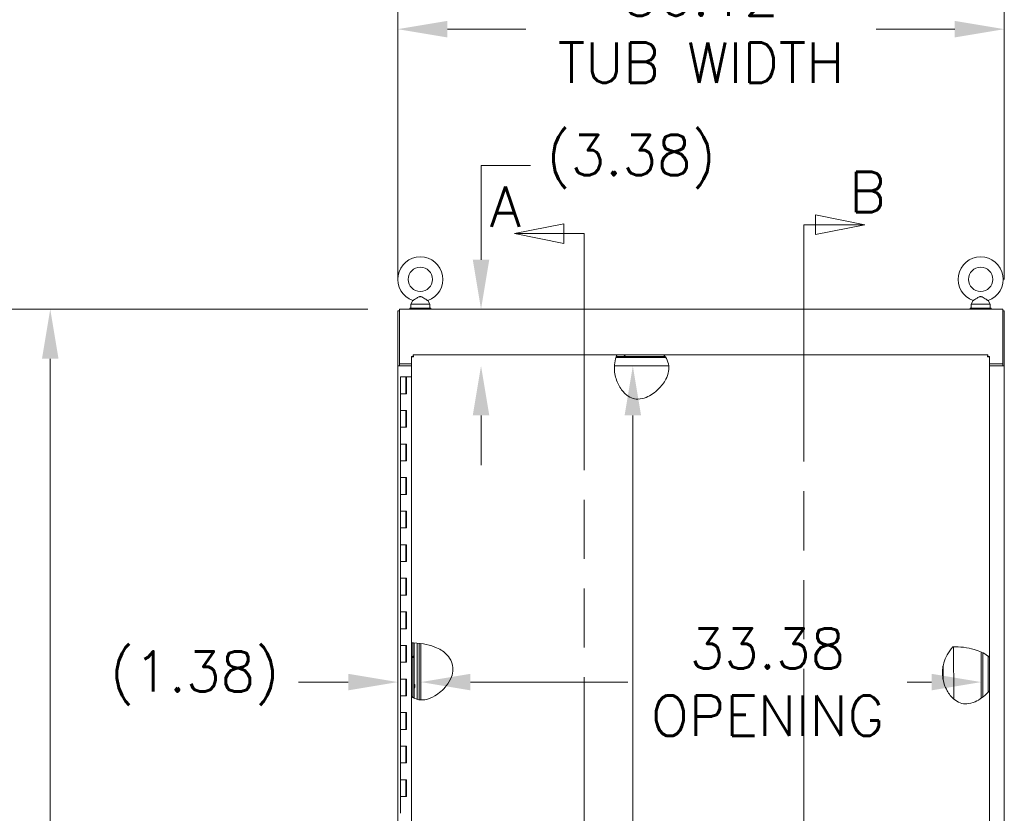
# Model space of a CAD drawing. Header units: inches. Extents: x 4 to 506, y 11 to 319.
# Tile 27 of 47: x 172 to 231, y 207 to 255. Entities that reach past the tile are written whole.
import ezdxf

# ---------------------------------------------------------------- set-up
doc = ezdxf.new("R2010")
doc.units = ezdxf.units.IN
doc.header["$LTSCALE"] = 30
doc.header["$MEASUREMENT"] = 0
doc.linetypes.add('DOUBLE_DASH_CHAIN', pattern=[1.2403, 0.6614, -0.0827, 0.1654, -0.0827, 0.1654, -0.0827])
for name, color, linetype, lineweight in [('Dimension (ANSI)', 7, 'Continuous', 5), ('Hatch (ANSI)', 7, 'Continuous', 5), ('Section Line (ANSI)', 7, 'DOUBLE_DASH_CHAIN', 5), ('Visible (ANSI)', 7, 'Continuous', 5)]:
    doc.layers.add(name, color=color, linetype=linetype, lineweight=lineweight)
doc.styles.add('ROMANS', font='romans.shx')
doc.dimstyles.new('Default (ANSI)', dxfattribs={"dimscale": 30, "dimtxt": 0.08, "dimasz": 0.098425, "dimexe": 0.125, "dimexo": 0.0625, "dimgap": 0.031496, "dimtad": 0, "dimtih": 1, "dimtoh": 1, "dimrnd": 1e-08, "dimzin": 0, "dimdsep": 46, "dimtxsty": 'ROMANS', "dimcen": 0.09, "dimdle": 0.393701, "dimclrd": 256, "dimclre": 256, "dimclrt": 256, "dimadec": 0, "dimazin": 0, "dimtfac": 1.25, "dimtofl": 0, "dimtmove": 0, "dimatfit": 3, "dimfxl": 0, "dimtolj": 1, "dimtzin": 0, "dimlwd": -1, "dimlwe": -1, "dimarcsym": 0})

# ---------------------------------------------------------------- blocks, each defined once
blk = doc.blocks.new('2dTransSection0')
at = {"layer": 'Section Line (ANSI)', "linetype": 'Continuous'}
for p, q in [((6.8118, 8.0783), (6.7138, 8.0588)), ((6.8118, 8.0393), (6.8118, 8.0783)), ((6.8118, 8.0588), (6.7138, 8.0588)), ((6.7138, 8.0588), (6.8118, 8.0393)), ((6.852, 8.0588), (6.8118, 8.0588)), ((6.852, 8.0588), (6.852, 8.0429)), ((6.7162, 4.8621), (6.6182, 4.8426)), ((6.7162, 4.8231), (6.7162, 4.8621)), ((6.852, 4.8585), (6.852, 4.8426)), ((6.7162, 4.8426), (6.6182, 4.8426)), ((6.6182, 4.8426), (6.7162, 4.8231)), ((6.852, 4.8426), (6.7162, 4.8426))]:
    blk.add_line(p, q, dxfattribs=at)
at = {"layer": 'Section Line (ANSI)', "linetype": 'DOUBLE_DASH_CHAIN', "ltscale": 0.023672}
blk.add_line((6.852, 8.0588), (6.852, 4.8426), dxfattribs=at)
at = {"layer": 'Section Line (ANSI)', "linetype": 'Continuous', "flags": 128}
for points in [[(6.8118, 8.0783), (6.7138, 8.0588)], [(6.7162, 4.8621), (6.6182, 4.8426)]]:
    blk.add_lwpolyline(points, dxfattribs=at)
at = {"layer": 'Section Line (ANSI)'}
for points in [[(6.8118, 8.0783), (6.7138, 8.0588), (6.8118, 8.0393), (6.8118, 8.0783)], [(6.7162, 4.8621), (6.6182, 4.8426), (6.7162, 4.8231), (6.7162, 4.8621)]]:
    blk.add_solid(points, dxfattribs=at)
at = {"layer": 'Section Line (ANSI)', "insert": (6.6651, 8.0724), "char_height": 0.08, "attachment_point": 7, "line_spacing_factor": 2.283283, "style": 'ROMANS'}
blk.add_mtext('A', dxfattribs=at)
at = {"layer": 'Section Line (ANSI)', "insert": (6.6048, 4.7188), "char_height": 0.08, "attachment_point": 7, "style": 'ROMANS'}
blk.add_mtext('A', dxfattribs=at)
blk = doc.blocks.new('2dTransSection1')
at = {"layer": 'Section Line (ANSI)', "linetype": 'Continuous'}
for p, q in [((7.4096, 8.0762), (7.3116, 8.0957)), ((7.3116, 8.0957), (7.3116, 8.0567)), ((7.2886, 8.0762), (7.2886, 8.0603)), ((7.2886, 8.0762), (7.3116, 8.0762)), ((7.3116, 8.0762), (7.4096, 8.0762)), ((7.3116, 8.0567), (7.4096, 8.0762)), ((7.2886, 4.8723), (7.2886, 4.8564)), ((7.4973, 4.8564), (7.3993, 4.8759)), ((7.3993, 4.8759), (7.3993, 4.8369)), ((7.2886, 4.8564), (7.3993, 4.8564)), ((7.3993, 4.8564), (7.4973, 4.8564)), ((7.3993, 4.8369), (7.4973, 4.8564))]:
    blk.add_line(p, q, dxfattribs=at)
at = {"layer": 'Section Line (ANSI)', "linetype": 'DOUBLE_DASH_CHAIN', "ltscale": 0.023699}
blk.add_line((7.2886, 8.0762), (7.2886, 4.8564), dxfattribs=at)
at = {"layer": 'Section Line (ANSI)', "linetype": 'Continuous', "flags": 128}
for points in [[(7.3116, 8.0567), (7.4096, 8.0762)], [(7.3993, 4.8369), (7.4973, 4.8564)]]:
    blk.add_lwpolyline(points, dxfattribs=at)
at = {"layer": 'Section Line (ANSI)'}
for points in [[(7.3116, 8.0567), (7.4096, 8.0762), (7.3116, 8.0957), (7.3116, 8.0567)], [(7.3993, 4.8369), (7.4973, 4.8564), (7.3993, 4.8759), (7.3993, 4.8369)]]:
    blk.add_solid(points, dxfattribs=at)
at = {"layer": 'Section Line (ANSI)', "char_height": 0.08, "attachment_point": 7, "style": 'ROMANS'}
for insert in [(7.3787, 8.1016), (7.48, 4.7356)]:
    blk.add_mtext('B', dxfattribs=dict(at, insert=insert))
blk = doc.blocks.new('*D10')
at = {"layer": 'Defpoints', "color": 0}
for p in [(230.59, 253.942), (194.465, 237.161), (230.59, 237.161)]:
    blk.add_point(p, dxfattribs=at)
at = {"layer": 'Dimension (ANSI)'}
for p, q in [((194.465, 239.036), (194.465, 257.692)), ((230.59, 239.036), (230.59, 257.692)), ((197.418, 253.942), (202.097, 253.942)), ((227.637, 253.942), (222.958, 253.942))]:
    blk.add_line(p, q, dxfattribs=at)
for points in [[(197.418, 254.434), (197.418, 253.45), (194.465, 253.942)], [(227.637, 254.434), (227.637, 253.45), (230.59, 253.942)]]:
    blk.add_solid(points, dxfattribs=at)
at = {"layer": 'Dimension (ANSI)', "insert": (212.527, 253.942), "char_height": 2.4, "attachment_point": 5, "style": 'ROMANS'}
blk.add_mtext('\\A1;36.12\\PTUB WIDTH', dxfattribs=at)
blk = doc.blocks.new('*D11')
at = {"layer": 'Defpoints', "color": 0}
for p in [(194.559, 237.255), (173.767, 147.13), (194.559, 147.13)]:
    blk.add_point(p, dxfattribs=at)
at = {"layer": 'Dimension (ANSI)'}
for p, q in [((192.684, 237.255), (170.017, 237.255)), ((173.767, 234.302), (173.767, 198.337)), ((173.767, 150.082), (173.767, 186.047)), ((192.684, 147.13), (170.017, 147.13))]:
    blk.add_line(p, q, dxfattribs=at)
for points in [[(173.275, 234.302), (174.259, 234.302), (173.767, 237.255)], [(173.275, 150.082), (174.259, 150.082), (173.767, 147.13)]]:
    blk.add_solid(points, dxfattribs=at)
at = {"layer": 'Dimension (ANSI)', "insert": (173.767, 192.192), "char_height": 2.4, "attachment_point": 5, "style": 'ROMANS'}
blk.add_mtext('\\A1;90.13\\PTUB\\PHEIGHT', dxfattribs=at)
blk = doc.blocks.new('*D36')
at = {"layer": 'Defpoints', "color": 0}
for p in [(195.84, 214.691), (229.215, 215.044), (229.215, 214.691)]:
    blk.add_point(p, dxfattribs=at)
at = {"layer": 'Dimension (ANSI)'}
for p, q in [((198.793, 215.044), (208.165, 215.044)), ((226.262, 215.044), (224.798, 215.044))]:
    blk.add_line(p, q, dxfattribs=at)
for points in [[(198.793, 215.536), (198.793, 214.552), (195.84, 215.044)], [(226.262, 215.536), (226.262, 214.552), (229.215, 215.044)]]:
    blk.add_solid(points, dxfattribs=at)
at = {"layer": 'Dimension (ANSI)', "insert": (216.481, 215.044), "char_height": 2.4, "attachment_point": 5, "style": 'ROMANS'}
blk.add_mtext('\\A1;33.38\\POPENING', dxfattribs=at)
blk = doc.blocks.new('*D37')
at = {"layer": 'Defpoints', "color": 0}
for p in [(208.465, 233.88), (208.465, 154.505), (208.465, 154.505)]:
    blk.add_point(p, dxfattribs=at)
at = {"layer": 'Dimension (ANSI)'}
for p, q in [((208.465, 230.927), (208.465, 198.337)), ((208.465, 157.457), (208.465, 190.047))]:
    blk.add_line(p, q, dxfattribs=at)
for points in [[(207.973, 230.927), (208.957, 230.927), (208.465, 233.88)], [(207.973, 157.457), (208.957, 157.457), (208.465, 154.505)]]:
    blk.add_solid(points, dxfattribs=at)
at = {"layer": 'Dimension (ANSI)', "insert": (208.465, 194.192), "char_height": 2.4, "attachment_point": 5, "style": 'ROMANS'}
blk.add_mtext('\\A1;79.38\\POPENING', dxfattribs=at)
blk = doc.blocks.new('*D38')
at = {"layer": 'Defpoints', "color": 0}
for p in [(199.424, 237.255), (208.51, 237.255), (208.51, 233.88)]:
    blk.add_point(p, dxfattribs=at)
at = {"layer": 'Dimension (ANSI)'}
for p, q in [((199.424, 240.207), (199.424, 245.811)), ((199.424, 245.811), (202.377, 245.811)), ((199.424, 230.927), (199.424, 227.974))]:
    blk.add_line(p, q, dxfattribs=at)
for points in [[(198.932, 240.207), (199.916, 240.207), (199.424, 237.255)], [(198.932, 230.927), (199.916, 230.927), (199.424, 233.88)]]:
    blk.add_solid(points, dxfattribs=at)
at = {"layer": 'Dimension (ANSI)', "insert": (203.322, 247.64), "char_height": 2.4, "attachment_point": 1, "style": 'ROMANS'}
blk.add_mtext('\\A1;(3.38)', dxfattribs=at)
blk = doc.blocks.new('*D39')
at = {"layer": 'Defpoints', "color": 0}
for p in [(194.465, 215.044), (194.465, 215.044), (195.84, 215.044)]:
    blk.add_point(p, dxfattribs=at)
at = {"layer": 'Dimension (ANSI)'}
for p, q in [((191.512, 215.044), (188.559, 215.044)), ((198.793, 215.044), (201.745, 215.044))]:
    blk.add_line(p, q, dxfattribs=at)
for points in [[(191.512, 215.536), (191.512, 214.552), (194.465, 215.044)], [(198.793, 215.536), (198.793, 214.552), (195.84, 215.044)]]:
    blk.add_solid(points, dxfattribs=at)
at = {"layer": 'Dimension (ANSI)', "insert": (177.329, 216.873), "char_height": 2.4, "attachment_point": 1, "style": 'ROMANS'}
blk.add_mtext('\\A1;(1.38)', dxfattribs=at)

msp = doc.modelspace()

# ---------------------------------------------------------------- hatches: boundary and pattern name
at = {"layer": 'Hatch (ANSI)'}
h = msp.add_hatch(dxfattribs=at)
h.set_pattern_fill('ANSI31', color=256, scale=30, style=0)
edge = h.paths.add_edge_path()
edge.add_line((195.278, 214.1899), (195.278, 217.3804))
edge.add_spline(control_points=[(195.278, 217.3804), (195.278, 217.3804), (195.2808, 217.3803), (195.2921, 217.38), (195.3008, 217.3798), (195.3218, 217.3792), (195.3333, 217.3788), (195.3542, 217.3781), (195.3628, 217.3777), (195.3717, 217.3774)], knot_values=[2.3363543, 2.3363543, 2.3363543, 2.3363543, 2.4529614, 2.4529614, 2.5768887, 2.5768887, 2.6860847, 2.6860847, 2.7559635, 2.7559635, 2.7559635, 2.7559635], degree=3, periodic=0)
edge.add_line((195.3717, 217.3774), (195.3717, 214.1276))
edge.add_spline(control_points=[(195.3717, 214.1276), (195.3645, 214.1319), (195.3575, 214.1362), (195.3352, 214.1503), (195.3208, 214.1598), (195.2993, 214.1746), (195.2913, 214.1803), (195.2811, 214.1876), (195.2784, 214.1896), (195.278, 214.1899), (195.278, 214.1899), (195.278, 214.1899)], knot_values=[1.4460616, 1.4460616, 1.4460616, 1.4460616, 1.511067, 1.511067, 1.6609069, 1.6609069, 1.7840681, 1.7840681, 1.8905321, 1.8905321, 1.8993292, 1.8993292, 1.8993292, 1.8993292], degree=3, periodic=0)
edge = h.paths.add_edge_path()
edge.add_spline(control_points=[(229.6218, 216.5908), (229.6264, 216.5872), (229.6309, 216.5836), (229.6525, 216.5663), (229.6678, 216.5535), (229.6905, 216.534), (229.6993, 216.5262), (229.7105, 216.5162), (229.7137, 216.5132), (229.7153, 216.5118), (229.7155, 216.5116), (229.7155, 216.5116)], knot_values=[1.0491925, 1.0491925, 1.0491925, 1.0491925, 1.0951357, 1.0951357, 1.2702847, 1.2702847, 1.4122347, 1.4122347, 1.5240905, 1.5240905, 1.5558703, 1.5558703, 1.5558703, 1.5558703], degree=3, periodic=0)
edge.add_line((229.7155, 216.5116), (229.7155, 214.5448))
edge.add_spline(control_points=[(229.7155, 214.5448), (229.7155, 214.5448), (229.7154, 214.5447), (229.7152, 214.5445), (229.7137, 214.5426), (229.7075, 214.5353), (229.7025, 214.5293), (229.6878, 214.5119), (229.6763, 214.4987), (229.6517, 214.471), (229.6397, 214.4577), (229.6255, 214.4423), (229.6236, 214.4403), (229.6218, 214.4383)], knot_values=[0.8172303, 0.8172303, 0.8172303, 0.8172303, 0.823941, 0.823941, 0.9148744, 0.9148744, 1.026775, 1.026775, 1.1888066, 1.1888066, 1.3219553, 1.3219553, 1.3416849, 1.3416849, 1.3416849, 1.3416849], degree=3, periodic=0)
edge.add_line((229.6218, 214.4383), (229.6218, 216.5908))
edge = h.paths.add_edge_path()
edge.add_spline(control_points=[(210.5474, 154.0064), (210.5462, 154.0026), (210.545, 153.9989), (210.5391, 153.9802), (210.5344, 153.9663), (210.5264, 153.9435), (210.5231, 153.9343), (210.5179, 153.9204), (210.5161, 153.9158), (210.5151, 153.9131), (210.515, 153.9127), (210.515, 153.9127)], knot_values=[1.2692875, 1.2692875, 1.2692875, 1.2692875, 1.3004822, 1.3004822, 1.4271844, 1.4271844, 1.5417764, 1.5417764, 1.6564771, 1.6564771, 1.6985696, 1.6985696, 1.6985696, 1.6985696], degree=3, periodic=0)
edge.add_line((210.515, 153.9127), (207.4265, 153.9127))
edge.add_spline(control_points=[(207.4265, 153.9127), (207.4265, 153.9127), (207.4264, 153.9128), (207.4262, 153.9138), (207.4253, 153.9178), (207.4221, 153.9316), (207.4199, 153.9413), (207.4147, 153.9653), (207.4118, 153.9795), (207.408, 153.9987), (207.4073, 154.0025), (207.4065, 154.0064)], knot_values=[0.3195643, 0.3195643, 0.3195643, 0.3195643, 0.3366875, 0.3366875, 0.4603156, 0.4603156, 0.584963, 0.584963, 0.7116683, 0.7116683, 0.7428825, 0.7428825, 0.7428825, 0.7428825], degree=3, periodic=0)
edge.add_line((207.4065, 154.0064), (210.5474, 154.0064))
edge = h.paths.add_edge_path()
edge.add_line((207.5152, 234.5377), (210.3081, 234.5377))
edge.add_spline(control_points=[(210.3081, 234.5377), (210.3081, 234.5377), (210.309, 234.5366), (210.3137, 234.5311), (210.3183, 234.5257), (210.3317, 234.5095), (210.3416, 234.4973), (210.3612, 234.4719), (210.3702, 234.4599), (210.38, 234.4464), (210.3808, 234.4452), (210.3817, 234.444)], knot_values=[0.7105492, 0.7105492, 0.7105492, 0.7105492, 0.7915676, 0.7915676, 0.9093593, 0.9093593, 1.0666974, 1.0666974, 1.1855857, 1.1855857, 1.1969774, 1.1969774, 1.1969774, 1.1969774], degree=3, periodic=0)
edge.add_line((210.3817, 234.444), (207.4813, 234.444))
edge.add_spline(control_points=[(207.4813, 234.444), (207.4821, 234.4462), (207.4828, 234.4484), (207.4891, 234.4668), (207.4945, 234.482), (207.5031, 234.5057), (207.5065, 234.5148), (207.5119, 234.529), (207.5137, 234.5339), (207.515, 234.5372), (207.5152, 234.5377), (207.5152, 234.5377)], knot_values=[1.2936311, 1.2936311, 1.2936311, 1.2936311, 1.3117477, 1.3117477, 1.4488502, 1.4488502, 1.5605603, 1.5605603, 1.673914, 1.673914, 1.7238808, 1.7238808, 1.7238808, 1.7238808], degree=3, periodic=0)
h = msp.add_hatch(dxfattribs=at)
h.set_pattern_fill('ANSI31', color=256, scale=30, angle=75, style=0)
edge = h.paths.add_edge_path()
edge.add_line((195.3717, 214.1276), (195.3717, 217.3774))
edge.add_spline(control_points=[(195.3717, 217.3774), (195.3747, 217.3773), (195.3777, 217.3771), (195.3849, 217.3768), (195.389, 217.3767), (195.3956, 217.3764), (195.3981, 217.3763), (195.4014, 217.3761), (195.4021, 217.3761), (195.4029, 217.376)], knot_values=[2.7559635, 2.7559635, 2.7559635, 2.7559635, 2.7798881, 2.7798881, 2.81132, 2.81132, 2.8304396, 2.8304396, 2.8362982, 2.8362982, 2.8362982, 2.8362982], degree=3, periodic=0)
edge.add_spline(control_points=[(195.4029, 217.376), (195.4176, 217.3754), (195.4321, 217.3746), (195.4467, 217.3739)], knot_values=[0.0501497, 0.0501497, 0.0501497, 0.0501497, 0.1623683, 0.1623683, 0.1623683, 0.1623683], degree=3, periodic=0)
edge.add_line((195.4467, 217.3739), (195.4467, 214.0862))
edge.add_spline(control_points=[(195.4467, 214.0862), (195.4319, 214.0936), (195.4174, 214.1014), (195.4029, 214.1095)], knot_values=[26.6159147, 26.6159147, 26.6159147, 26.6159147, 26.8435534, 26.8435534, 26.8435534, 26.8435534], degree=3, periodic=0)
edge.add_spline(control_points=[(195.4029, 214.1095), (195.3952, 214.1138), (195.3876, 214.1182), (195.3772, 214.1243), (195.3744, 214.1259), (195.3717, 214.1276)], knot_values=[1.3539235, 1.3539235, 1.3539235, 1.3539235, 1.4208887, 1.4208887, 1.4460616, 1.4460616, 1.4460616, 1.4460616], degree=3, periodic=0)
h = msp.add_hatch(dxfattribs=at)
h.set_pattern_fill('ANSI31', color=256, scale=30, angle=90, style=0)
edge = h.paths.add_edge_path()
edge.add_line((195.8399, 217.3377), (195.8399, 213.9791))
edge.add_spline(control_points=[(195.8399, 213.9791), (195.8087, 213.981), (195.7774, 213.9843), (195.7462, 213.9891)], knot_values=[24.7258725, 24.7258725, 24.7258725, 24.7258725, 25.158575, 25.158575, 25.158575, 25.158575], degree=3, periodic=0)
edge.add_line((195.7462, 213.9891), (195.7462, 217.3492))
edge.add_spline(control_points=[(195.7462, 217.3492), (195.7779, 217.3457), (195.8091, 217.3419), (195.8399, 217.3377)], knot_values=[0.9614108, 0.9614108, 0.9614108, 0.9614108, 1.2234384, 1.2234384, 1.2234384, 1.2234384], degree=3, periodic=0)
h = msp.add_hatch(dxfattribs=at)
h.set_pattern_fill('ANSI31', color=256, scale=30, angle=15, style=0)
edge = h.paths.add_edge_path()
edge.add_line((229.2149, 214.083), (229.2149, 216.8369))
edge.add_spline(control_points=[(229.2149, 216.8369), (229.247, 216.822), (229.2783, 216.8066), (229.3086, 216.7908)], knot_values=[4.4473195, 4.4473195, 4.4473195, 4.4473195, 4.755245, 4.755245, 4.755245, 4.755245], degree=3, periodic=0)
edge.add_line((229.3086, 216.7908), (229.3086, 214.1523))
edge.add_spline(control_points=[(229.3086, 214.1523), (229.2779, 214.1284), (229.2466, 214.1053), (229.2149, 214.083)], knot_values=[1.0268433, 1.0268433, 1.0268433, 1.0268433, 1.3213215, 1.3213215, 1.3213215, 1.3213215], degree=3, periodic=0)

# ---------------------------------------------------------------- linework, layer by layer
at = {"layer": 'Visible (ANSI)'}
for p, q in [((195.3654, 237.7725), (195.2486, 237.5671)), ((195.2486, 237.5671), (196.3686, 237.5671)), ((195.2486, 237.5671), (195.2486, 237.3171)), ((196.2519, 237.7725), (196.3686, 237.5671)), ((196.3686, 237.5671), (196.3686, 237.3171)), ((228.7374, 237.7725), (228.6206, 237.5671)), ((228.6206, 237.5671), (229.7406, 237.5671)), ((228.6206, 237.5671), (228.6206, 237.3171)), ((229.6239, 237.7725), (229.7406, 237.5671)), ((229.7406, 237.5671), (229.7406, 237.3171)), ((194.4649, 237.1609), (194.4649, 233.8798)), ((194.5586, 237.1609), (194.4649, 237.1609)), ((194.5586, 237.2546), (230.4962, 237.2546)), ((194.5586, 237.2546), (194.5586, 237.1296)), ((194.5586, 234.0045), (194.5586, 237.1296)), ((196.4336, 237.3171), (195.1836, 237.3171)), ((195.1836, 237.3171), (195.1836, 237.2546)), ((196.4336, 237.3171), (196.4336, 237.2546)), ((229.8056, 237.3171), (228.5556, 237.3171)), ((228.5556, 237.3171), (228.5556, 237.2546)), ((229.8056, 237.3171), (229.8056, 237.2546)), ((230.4962, 237.1296), (230.4962, 237.2546)), ((230.5899, 237.1609), (230.4962, 237.1609)), ((230.4962, 237.1296), (230.4962, 234.0045)), ((230.5899, 237.1609), (230.5899, 233.8798)), ((194.5586, 234.0045), (194.5586, 233.8798)), ((194.5586, 234.0045), (195.278, 234.0045)), ((195.278, 217.3804), (195.278, 234.4329)), ((195.3717, 234.4329), (195.278, 234.4329)), ((195.3827, 234.5377), (207.5152, 234.5377)), ((195.3827, 234.444), (195.3827, 234.5377)), ((207.4607, 234.3796), (210.425, 234.3796)), ((210.3817, 234.444), (207.4813, 234.444)), ((207.5152, 234.5377), (210.3081, 234.5377)), ((210.3081, 234.5377), (229.6107, 234.5377)), ((229.6107, 234.444), (229.6107, 234.5377)), ((229.6218, 234.4329), (229.7155, 234.4329)), ((229.7155, 234.4329), (229.7155, 216.5116)), ((229.7155, 234.0045), (230.4962, 234.0045)), ((230.4962, 234.0045), (230.4962, 233.8798)), ((194.4649, 233.8796), (194.4649, 233.8798)), ((194.4649, 233.8798), (194.5586, 233.8798)), ((194.5899, 233.8796), (194.4649, 233.8796)), ((194.4649, 154.5046), (194.4649, 233.8796)), ((194.5586, 233.8798), (194.5586, 233.8796)), ((194.5899, 233.8796), (195.278, 233.8796)), ((210.6017, 233.8796), (207.3717, 233.8796)), ((229.7155, 233.8796), (230.465, 233.8796)), ((230.5899, 233.8796), (230.465, 233.8796)), ((230.4962, 233.8798), (230.5899, 233.8798)), ((230.4962, 233.8796), (230.4962, 233.8798)), ((230.5899, 233.8798), (230.5899, 233.8796)), ((230.5899, 233.8796), (230.5899, 154.5046)), ((194.6192, 233.2251), (194.9492, 233.2251)), ((194.6192, 232.2251), (194.6192, 233.2251)), ((194.9715, 233.2251), (194.9492, 233.2251)), ((194.9492, 232.2251), (194.9492, 233.2251)), ((194.9715, 232.2251), (194.9715, 233.2251)), ((194.9715, 233.2251), (194.9782, 233.2251)), ((194.9782, 233.2251), (194.9782, 232.2251)), ((195.278, 233.2251), (194.9782, 233.2251)), ((194.7989, 232.2251), (194.6192, 232.2251)), ((194.6192, 232.2251), (194.7989, 232.2251)), ((194.6192, 231.2251), (194.6192, 232.2251)), ((194.9782, 232.2251), (194.7989, 232.2251)), ((194.6192, 231.2251), (194.7989, 231.2251)), ((194.6192, 230.2251), (194.6192, 231.2251)), ((194.7989, 231.2251), (194.6192, 231.2251)), ((194.7989, 231.2251), (194.9782, 231.2251)), ((194.9492, 230.2251), (194.9492, 231.2251)), ((194.9715, 230.2251), (194.9715, 231.2251)), ((194.9782, 231.2251), (194.9782, 230.2251)), ((194.7989, 230.2251), (194.6192, 230.2251)), ((194.6192, 230.2251), (194.7989, 230.2251)), ((194.6192, 229.2251), (194.6192, 230.2251)), ((194.9782, 230.2251), (194.7989, 230.2251)), ((194.6192, 229.2251), (194.7989, 229.2251)), ((194.6192, 228.2251), (194.6192, 229.2251)), ((194.7989, 229.2251), (194.6192, 229.2251)), ((194.7989, 229.2251), (194.9782, 229.2251)), ((194.9492, 228.2251), (194.9492, 229.2251)), ((194.9715, 228.2251), (194.9715, 229.2251)), ((194.9782, 229.2251), (194.9782, 228.2251)), ((194.7989, 228.2251), (194.6192, 228.2251)), ((194.6192, 228.2251), (194.7989, 228.2251)), ((194.6192, 227.2251), (194.6192, 228.2251)), ((194.9782, 228.2251), (194.7989, 228.2251)), ((194.6192, 227.2251), (194.7989, 227.2251)), ((194.6192, 226.2251), (194.6192, 227.2251)), ((194.7989, 227.2251), (194.6192, 227.2251)), ((194.7989, 227.2251), (194.9782, 227.2251)), ((194.9492, 226.2251), (194.9492, 227.2251)), ((194.9715, 226.2251), (194.9715, 227.2251)), ((194.9782, 227.2251), (194.9782, 226.2251)), ((194.7989, 226.2251), (194.6192, 226.2251)), ((194.6192, 226.2251), (194.7989, 226.2251)), ((194.6192, 225.2251), (194.6192, 226.2251)), ((194.9782, 226.2251), (194.7989, 226.2251)), ((194.6192, 225.2251), (194.7989, 225.2251)), ((194.6192, 224.2251), (194.6192, 225.2251)), ((194.7989, 225.2251), (194.6192, 225.2251)), ((194.7989, 225.2251), (194.9782, 225.2251)), ((194.9492, 224.2251), (194.9492, 225.2251)), ((194.9715, 224.2251), (194.9715, 225.2251)), ((194.9782, 225.2251), (194.9782, 224.2251)), ((194.7989, 224.2251), (194.6192, 224.2251)), ((194.6192, 224.2251), (194.7989, 224.2251)), ((194.6192, 223.2251), (194.6192, 224.2251)), ((194.9782, 224.2251), (194.7989, 224.2251)), ((194.6192, 223.2251), (194.7989, 223.2251)), ((194.6192, 222.2251), (194.6192, 223.2251)), ((194.7989, 223.2251), (194.6192, 223.2251)), ((194.7989, 223.2251), (194.9782, 223.2251)), ((194.9492, 222.2251), (194.9492, 223.2251)), ((194.9715, 222.2251), (194.9715, 223.2251)), ((194.9782, 223.2251), (194.9782, 222.2251)), ((194.7989, 222.2251), (194.6192, 222.2251)), ((194.6192, 222.2251), (194.7989, 222.2251)), ((194.6192, 221.2251), (194.6192, 222.2251)), ((194.9782, 222.2251), (194.7989, 222.2251)), ((194.6192, 221.2251), (194.7989, 221.2251)), ((194.6192, 220.2251), (194.6192, 221.2251)), ((194.7989, 221.2251), (194.6192, 221.2251)), ((194.7989, 221.2251), (194.9782, 221.2251)), ((194.9492, 220.2251), (194.9492, 221.2251)), ((194.9715, 220.2251), (194.9715, 221.2251)), ((194.9782, 221.2251), (194.9782, 220.2251)), ((194.7989, 220.2251), (194.6192, 220.2251)), ((194.6192, 220.2251), (194.7989, 220.2251)), ((194.6192, 219.2251), (194.6192, 220.2251)), ((194.9782, 220.2251), (194.7989, 220.2251)), ((194.6192, 219.2251), (194.7989, 219.2251)), ((194.6192, 218.2251), (194.6192, 219.2251)), ((194.7989, 219.2251), (194.6192, 219.2251)), ((194.7989, 219.2251), (194.9782, 219.2251)), ((194.9492, 218.2251), (194.9492, 219.2251)), ((194.9715, 218.2251), (194.9715, 219.2251)), ((194.9782, 219.2251), (194.9782, 218.2251)), ((194.7989, 218.2251), (194.6192, 218.2251)), ((194.6192, 218.2251), (194.7989, 218.2251)), ((194.6192, 217.2251), (194.6192, 218.2251)), ((194.9782, 218.2251), (194.7989, 218.2251)), ((194.6192, 217.2251), (194.7989, 217.2251)), ((194.6192, 216.2251), (194.6192, 217.2251)), ((194.7989, 217.2251), (194.6192, 217.2251)), ((194.7989, 217.2251), (194.9782, 217.2251)), ((194.9492, 216.2251), (194.9492, 217.2251)), ((194.9715, 216.2251), (194.9715, 217.2251)), ((194.9782, 217.2251), (194.9782, 216.2251)), ((195.278, 214.1899), (195.278, 217.3804)), ((195.3717, 217.3774), (195.3717, 214.1276)), ((195.3717, 214.1276), (195.3717, 217.3774)), ((195.4467, 217.3739), (195.4467, 214.0862)), ((195.6142, 214.0191), (195.6142, 217.3622)), ((195.7462, 213.9891), (195.7462, 217.3492)), ((195.8399, 217.3377), (195.8399, 213.9791)), ((227.5748, 214.0385), (227.5708, 217.1497)), ((229.2149, 214.083), (229.2149, 216.8369)), ((229.3086, 216.7908), (229.3086, 214.1523)), ((229.6218, 214.4383), (229.6218, 216.5908)), ((229.7155, 216.5116), (229.7155, 214.5448)), ((194.7989, 216.2251), (194.6192, 216.2251)), ((194.6192, 216.2251), (194.7989, 216.2251)), ((194.6192, 215.2251), (194.6192, 216.2251)), ((194.9782, 216.2251), (194.7989, 216.2251)), ((226.9462, 216.0178), (226.9473, 215.1757)), ((194.6192, 215.2251), (194.7989, 215.2251)), ((194.6192, 214.2251), (194.6192, 215.2251)), ((194.7989, 215.2251), (194.6192, 215.2251)), ((194.7989, 215.2251), (194.9782, 215.2251)), ((194.9492, 214.2251), (194.9492, 215.2251)), ((194.9715, 214.2251), (194.9715, 215.2251)), ((194.9782, 215.2251), (194.9782, 214.2251)), ((194.7989, 214.2251), (194.6192, 214.2251)), ((194.6192, 214.2251), (194.7989, 214.2251)), ((194.6192, 213.2251), (194.6192, 214.2251)), ((194.9782, 214.2251), (194.7989, 214.2251)), ((195.278, 154.0174), (195.278, 214.1899)), ((229.7155, 214.5448), (229.7155, 154.0174)), ((194.6192, 213.2251), (194.7989, 213.2251)), ((194.6192, 212.2251), (194.6192, 213.2251)), ((194.7989, 213.2251), (194.6192, 213.2251)), ((194.7989, 213.2251), (194.9782, 213.2251)), ((194.9492, 212.2251), (194.9492, 213.2251)), ((194.9715, 212.2251), (194.9715, 213.2251)), ((194.9782, 213.2251), (194.9782, 212.2251)), ((194.7989, 212.2251), (194.6192, 212.2251)), ((194.6192, 212.2251), (194.7989, 212.2251)), ((194.6192, 211.2251), (194.6192, 212.2251)), ((194.9782, 212.2251), (194.7989, 212.2251)), ((194.6192, 211.2251), (194.7989, 211.2251)), ((194.6192, 210.2251), (194.6192, 211.2251)), ((194.7989, 211.2251), (194.6192, 211.2251)), ((194.7989, 211.2251), (194.9782, 211.2251)), ((194.9492, 210.2251), (194.9492, 211.2251)), ((194.9715, 210.2251), (194.9715, 211.2251)), ((194.9782, 211.2251), (194.9782, 210.2251)), ((194.7989, 210.2251), (194.6192, 210.2251)), ((194.6192, 210.2251), (194.7989, 210.2251)), ((194.6192, 209.2251), (194.6192, 210.2251)), ((194.9782, 210.2251), (194.7989, 210.2251)), ((194.6192, 209.2251), (194.7989, 209.2251)), ((194.6192, 208.2251), (194.6192, 209.2251)), ((194.7989, 209.2251), (194.6192, 209.2251)), ((194.7989, 209.2251), (194.9782, 209.2251)), ((194.9492, 208.2251), (194.9492, 209.2251)), ((194.9715, 208.2251), (194.9715, 209.2251)), ((194.9782, 209.2251), (194.9782, 208.2251)), ((194.7989, 208.2251), (194.6192, 208.2251)), ((194.6192, 208.2251), (194.7989, 208.2251)), ((194.6192, 207.2251), (194.6192, 208.2251)), ((194.9782, 208.2251), (194.7989, 208.2251))]:
    msp.add_line(p, q, dxfattribs=at)
for centre in [(195.8086, 239.0371), (229.1806, 239.0371)]:
    msp.add_circle(centre, 0.72, dxfattribs=at)
for centre, radius, start, end in [((195.8086, 239.0371), 1.34, 289.317349, 250.682651), ((229.1806, 239.0371), 1.34, 289.317349, 250.682651), ((195.3017, 214.8084), 0.1875, 320.60822, 39.39178)]:
    msp.add_arc(centre, radius, start, end, dxfattribs=at)
for points, knots in [([(195.8086, 238.0071), (195.7949, 238.0071), (195.7813, 238.0055), (195.7382, 237.9958), (195.7097, 237.9831), (195.6341, 237.9441), (195.5763, 237.907), (195.4838, 237.8477), (195.4532, 237.828), (195.4077, 237.7991), (195.3906, 237.7884), (195.3702, 237.7755), (195.3654, 237.7725), (195.3654, 237.7725)], [0.91423809, 0.91423809, 0.91423809, 0.91423809, 0.9520549, 0.9520549, 1.03110369, 1.03110369, 1.1787345, 1.1787345, 1.27626296, 1.27626296, 1.36241496, 1.36241496, 1.43431483, 1.43431483, 1.43431483, 1.43431483]), ([(196.2519, 237.7725), (196.2519, 237.7725), (196.2513, 237.7729), (196.2466, 237.7758), (196.2381, 237.7812), (196.2116, 237.7979), (196.1932, 237.8096), (196.146, 237.8397), (196.1162, 237.8588), (196.0397, 237.9077), (195.9945, 237.9364), (195.9176, 237.9789), (195.8795, 237.9972), (195.8301, 238.0061), (195.8194, 238.0071), (195.8086, 238.0071)], [0.44477245, 0.44477245, 0.44477245, 0.44477245, 0.46536928, 0.46536928, 0.52564713, 0.52564713, 0.59143372, 0.59143372, 0.67079373, 0.67079373, 0.78259067, 0.78259067, 0.8847232, 0.8847232, 0.91423809, 0.91423809, 0.91423809, 0.91423809]), ([(229.1806, 238.0071), (229.1669, 238.0071), (229.1533, 238.0055), (229.1102, 237.9958), (229.0817, 237.9831), (229.0061, 237.9441), (228.9483, 237.907), (228.8558, 237.8477), (228.8252, 237.828), (228.7797, 237.7991), (228.7626, 237.7884), (228.7422, 237.7755), (228.7374, 237.7725), (228.7374, 237.7725)], [0.91423809, 0.91423809, 0.91423809, 0.91423809, 0.9520549, 0.9520549, 1.03110369, 1.03110369, 1.1787345, 1.1787345, 1.27626296, 1.27626296, 1.36241496, 1.36241496, 1.43431483, 1.43431483, 1.43431483, 1.43431483]), ([(229.6239, 237.7725), (229.6239, 237.7725), (229.6233, 237.7729), (229.6186, 237.7758), (229.6101, 237.7812), (229.5836, 237.7979), (229.5652, 237.8096), (229.518, 237.8397), (229.4882, 237.8588), (229.4117, 237.9077), (229.3665, 237.9364), (229.2896, 237.9789), (229.2515, 237.9972), (229.2021, 238.0061), (229.1914, 238.0071), (229.1806, 238.0071)], [0.44477245, 0.44477245, 0.44477245, 0.44477245, 0.46536928, 0.46536928, 0.52564713, 0.52564713, 0.59143372, 0.59143372, 0.67079373, 0.67079373, 0.78259067, 0.78259067, 0.8847232, 0.8847232, 0.91423809, 0.91423809, 0.91423809, 0.91423809]), ([(195.278, 234.4329), (195.278, 234.4285), (195.3028, 234.424), (195.3406, 234.4195), (195.3595, 234.4172), (195.3812, 234.415), (195.4029, 234.4127)], [0, 0, 0, 0, 1.04908, 1.04908, 1.04908, 1.5707963, 1.5707963, 1.5707963, 1.5707963]), ([(195.4029, 234.4127), (195.3875, 234.4191), (195.3731, 234.4255), (195.3718, 234.4318), (195.3717, 234.4322), (195.3717, 234.4326), (195.3717, 234.4329)], [0, 0, 0, 0, 1.4834748, 1.4834748, 1.4834748, 1.5707963, 1.5707963, 1.5707963, 1.5707963]), ([(195.4029, 234.4127), (195.3984, 234.4564), (195.3939, 234.4993), (195.3894, 234.5211), (195.3872, 234.5319), (195.3849, 234.5377), (195.3827, 234.5377)], [0, 0, 0, 0, 1.04908, 1.04908, 1.04908, 1.5707963, 1.5707963, 1.5707963, 1.5707963]), ([(195.4029, 234.4127), (195.3965, 234.4282), (195.3902, 234.4425), (195.3838, 234.4439), (195.3835, 234.444), (195.3831, 234.444), (195.3827, 234.444)], [0, 0, 0, 0, 1.4834748, 1.4834748, 1.4834748, 1.5707963, 1.5707963, 1.5707963, 1.5707963]), ([(210.4034, 234.4127), (210.4883, 234.2867), (210.5494, 234.1485), (210.6134, 233.8563), (210.6167, 233.71), (210.57, 233.3951), (210.5122, 233.2328), (210.322, 232.8687), (210.1672, 232.6726), (209.7798, 232.2953), (209.5199, 232.1145), (209.1013, 231.9456), (208.9368, 231.905), (208.6361, 231.9028), (208.5075, 231.9273), (208.2471, 232.034), (208.124, 232.1184), (207.8584, 232.3615), (207.7186, 232.5492), (207.492, 232.9935), (207.4142, 233.2475), (207.3658, 233.6536), (207.3635, 233.8023), (207.3911, 234.1078), (207.4228, 234.2622), (207.4711, 234.4127)], [0.0607401, 0.0607401, 0.0607401, 0.0607401, 1.2211455, 1.2211455, 2.3425716, 2.3425716, 3.6470475, 3.6470475, 5.4668307, 5.4668307, 7.7610764, 7.7610764, 9.0970757, 9.0970757, 10.1721613, 10.1721613, 11.3508934, 11.3508934, 13.0657383, 13.0657383, 14.9166811, 14.9166811, 15.972756, 15.972756, 17.0957411, 17.0957411, 17.0957411, 17.0957411]), ([(207.4711, 234.4127), (207.4716, 234.4146), (207.4722, 234.4164), (207.4741, 234.4221), (207.4754, 234.4261), (207.479, 234.437), (207.4813, 234.4438), (207.4891, 234.4668), (207.4945, 234.482), (207.5031, 234.5057), (207.5065, 234.5148), (207.5119, 234.529), (207.5137, 234.5339), (207.515, 234.5372), (207.5152, 234.5377), (207.5152, 234.5377)], [1.20933436, 1.20933436, 1.20933436, 1.20933436, 1.22376093, 1.22376093, 1.25551133, 1.25551133, 1.31174773, 1.31174773, 1.44885017, 1.44885017, 1.56056033, 1.56056033, 1.67391397, 1.67391397, 1.72388078, 1.72388078, 1.72388078, 1.72388078]), ([(210.3081, 234.5377), (210.3081, 234.5377), (210.309, 234.5366), (210.3137, 234.5311), (210.3183, 234.5257), (210.3317, 234.5095), (210.3416, 234.4973), (210.3612, 234.4719), (210.3702, 234.4599), (210.3843, 234.4404), (210.3895, 234.433), (210.3976, 234.4213), (210.4005, 234.417), (210.4034, 234.4127)], [0.71054916, 0.71054916, 0.71054916, 0.71054916, 0.79156756, 0.79156756, 0.90935926, 0.90935926, 1.06669743, 1.06669743, 1.18558571, 1.18558571, 1.25485059, 1.25485059, 1.29384972, 1.29384972, 1.29384972, 1.29384972]), ([(229.6107, 234.5377), (229.6062, 234.5377), (229.6017, 234.5129), (229.5972, 234.475), (229.595, 234.4562), (229.5927, 234.4345), (229.5905, 234.4127)], [0, 0, 0, 0, 1.04908, 1.04908, 1.04908, 1.5707963, 1.5707963, 1.5707963, 1.5707963]), ([(229.5905, 234.4127), (229.5969, 234.4282), (229.6032, 234.4425), (229.6096, 234.4439), (229.61, 234.444), (229.6103, 234.444), (229.6107, 234.444)], [0, 0, 0, 0, 1.4834748, 1.4834748, 1.4834748, 1.5707963, 1.5707963, 1.5707963, 1.5707963]), ([(229.5905, 234.4127), (229.6342, 234.4172), (229.6771, 234.4217), (229.6988, 234.4262), (229.7097, 234.4285), (229.7155, 234.4307), (229.7155, 234.4329)], [0, 0, 0, 0, 1.04908, 1.04908, 1.04908, 1.5707963, 1.5707963, 1.5707963, 1.5707963]), ([(229.5905, 234.4127), (229.606, 234.4191), (229.6203, 234.4255), (229.6216, 234.4318), (229.6217, 234.4322), (229.6218, 234.4326), (229.6218, 234.4329)], [0, 0, 0, 0, 1.4834748, 1.4834748, 1.4834748, 1.5707963, 1.5707963, 1.5707963, 1.5707963]), ([(195.278, 217.3804), (195.278, 217.3804), (195.2808, 217.3803), (195.2921, 217.38), (195.3008, 217.3798), (195.3218, 217.3792), (195.3333, 217.3788), (195.357, 217.378), (195.3687, 217.3775), (195.3849, 217.3768), (195.389, 217.3767), (195.3956, 217.3764), (195.3981, 217.3763), (195.4014, 217.3761), (195.4021, 217.3761), (195.4029, 217.376)], [2.33635432, 2.33635432, 2.33635432, 2.33635432, 2.45296137, 2.45296137, 2.5768887, 2.5768887, 2.68608469, 2.68608469, 2.77988809, 2.77988809, 2.81132002, 2.81132002, 2.83043961, 2.83043961, 2.83629818, 2.83629818, 2.83629818, 2.83629818]), ([(195.4029, 217.376), (195.9609, 217.3505), (196.419, 217.2468), (197.0357, 216.9726), (197.2405, 216.8306), (197.5139, 216.5442), (197.6091, 216.4012), (197.7235, 216.1032), (197.7491, 215.9592), (197.7465, 215.6546), (197.7147, 215.5003), (197.5887, 215.1594), (197.4787, 214.9785), (197.1661, 214.5853), (196.9281, 214.3748), (196.4929, 214.113), (196.2878, 214.0246), (195.9603, 213.973), (195.8425, 213.9718), (195.6109, 214.0129), (195.5037, 214.053), (195.4029, 214.1095)], [0.0501497, 0.0501497, 0.0501497, 0.0501497, 4.3235014, 4.3235014, 7.368206, 7.368206, 9.7128303, 9.7128303, 11.720886, 11.720886, 13.8658463, 13.8658463, 16.667239, 16.667239, 20.7178082, 20.7178082, 23.6294975, 23.6294975, 25.2553313, 25.2553313, 26.8435534, 26.8435534, 26.8435534, 26.8435534]), ([(229.5905, 214.4053), (229.3767, 214.1836), (229.1163, 213.9924), (228.6929, 213.8036), (228.5223, 213.7542), (228.2146, 213.7398), (228.0844, 213.7586), (227.8234, 213.8536), (227.7013, 213.9304), (227.4376, 214.155), (227.2988, 214.3286), (227.0552, 214.7623), (226.9566, 215.0414), (226.8864, 215.6267), (226.9084, 215.9084), (227.0329, 216.3479), (227.099, 216.5066), (227.2774, 216.8342), (227.3941, 216.998), (227.5255, 217.1498)], [0.0723595, 0.0723595, 0.0723595, 0.0723595, 2.4140273, 2.4140273, 3.8090208, 3.8090208, 4.8901284, 4.8901284, 6.0383266, 6.0383266, 7.6817697, 7.6817697, 9.635789, 9.635789, 11.4471382, 11.4471382, 12.5438111, 12.5438111, 13.8208763, 13.8208763, 13.8208763, 13.8208763]), ([(227.5255, 217.1498), (227.9504, 217.1498), (228.3914, 217.1073), (229.1205, 216.8983), (229.3844, 216.7694), (229.5905, 216.6148)], [0, 0, 0, 0, 3.2370783, 3.2370783, 5.8053256, 5.8053256, 5.8053256, 5.8053256]), ([(229.5905, 216.6148), (229.5915, 216.6141), (229.5925, 216.6133), (229.5992, 216.6083), (229.6048, 216.604), (229.6189, 216.5931), (229.6273, 216.5865), (229.6525, 216.5663), (229.6678, 216.5535), (229.6905, 216.534), (229.6993, 216.5262), (229.7105, 216.5162), (229.7137, 216.5132), (229.7153, 216.5118), (229.7155, 216.5116), (229.7155, 216.5116)], [0.94791671, 0.94791671, 0.94791671, 0.94791671, 0.95740089, 0.95740089, 1.0118844, 1.0118844, 1.09513568, 1.09513568, 1.27028473, 1.27028473, 1.41223466, 1.41223466, 1.52409052, 1.52409052, 1.55587033, 1.55587033, 1.55587033, 1.55587033]), ([(195.4029, 214.1095), (195.3952, 214.1138), (195.3876, 214.1182), (195.3699, 214.1286), (195.3601, 214.1346), (195.3352, 214.1503), (195.3208, 214.1598), (195.2993, 214.1746), (195.2913, 214.1803), (195.2811, 214.1876), (195.2784, 214.1896), (195.278, 214.1899), (195.278, 214.1899), (195.278, 214.1899)], [1.35392347, 1.35392347, 1.35392347, 1.35392347, 1.42088865, 1.42088865, 1.51106699, 1.51106699, 1.66090687, 1.66090687, 1.78406811, 1.78406811, 1.89053209, 1.89053209, 1.89932916, 1.89932916, 1.89932916, 1.89932916]), ([(229.7155, 214.5448), (229.7155, 214.5448), (229.7154, 214.5447), (229.7152, 214.5445), (229.7137, 214.5426), (229.7075, 214.5353), (229.7025, 214.5293), (229.6878, 214.5119), (229.6763, 214.4987), (229.6517, 214.471), (229.6397, 214.4577), (229.6183, 214.4346), (229.6091, 214.4248), (229.5967, 214.4118), (229.5936, 214.4085), (229.5905, 214.4053)], [0.8172303, 0.8172303, 0.8172303, 0.8172303, 0.82394104, 0.82394104, 0.91487437, 0.91487437, 1.02677505, 1.02677505, 1.18880662, 1.18880662, 1.32195525, 1.32195525, 1.41810473, 1.41810473, 1.44970246, 1.44970246, 1.44970246, 1.44970246])]:
    msp.add_open_spline(points, degree=3, knots=knots, dxfattribs=at)

# ---------------------------------------------------------------- block references
at = {"layer": 'Section Line (ANSI)', "xscale": 30, "yscale": 30, "zscale": 30}
for name in ['2dTransSection1', '2dTransSection0']:
    msp.add_blockref(name, (0, 0), dxfattribs=at)

# ---------------------------------------------------------------- dimensions: what is measured, and where the dimension line sits
at = {"layer": 'Dimension (ANSI)'}
for base, p1, p2, angle, text, override, picture, middle in [((230.5899496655, 253.9417314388), (194.4649496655, 237.1608716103), (230.5899496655, 237.1608716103), 180, '<>\\PTUB WIDTH', {"dimtih": 0, "dimtoh": 0, "dimdec": 2, "dimtp": 0, "dimtm": 0, "dimtdec": 2, "dimatfit": 1}, '*D10', (212.5274496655, 253.9417314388)), ((199.4242435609, 237.2545716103), (208.5101144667, 233.8795716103), (208.5101144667, 237.2545716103), 90, '(<>)', {"dimdec": 2, "dimse1": 1, "dimse2": 1, "dimtp": 0, "dimtm": 0, "dimtdec": 2, "dimatfit": 1}, '*D38', (208.4647383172, 245.8109827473)), ((173.7672738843, 147.1295716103), (194.5586496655, 237.2545716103), (194.5586496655, 147.1295716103), 90, '<>\\PTUB\\PHEIGHT', {"dimdec": 2, "dimtp": 0, "dimtm": 0, "dimtdec": 2, "dimatfit": 1}, '*D11', (173.7672738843, 192.1920716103)), ((208.4647383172, 154.5045716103), (208.4647383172, 233.8795716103), (208.4647383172, 154.5045716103), 90, '<>\\POPENING', {"dimdec": 2, "dimse1": 1, "dimse2": 1, "dimtp": 0, "dimtm": 0, "dimtdec": 2, "dimatfit": 1}, '*D37', (208.4647383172, 194.1920716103)), ((229.2149496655, 215.0440242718), (195.8399496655, 214.69062631), (229.2149496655, 214.69062631), 180, '<>\\POPENING', {"dimtih": 0, "dimtoh": 0, "dimdec": 2, "dimse1": 1, "dimse2": 1, "dimtp": 0, "dimtm": 0, "dimtdec": 2, "dimatfit": 1}, '*D36', (216.4813759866, 215.0440242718)), ((194.4649496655, 215.0440242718), (195.8399496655, 215.0440242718), (194.4649496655, 215.0440242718), 180, '(<>)', {"dimtih": 0, "dimtoh": 0, "dimdec": 2, "dimse1": 1, "dimse2": 1, "dimtp": 0, "dimtm": 0, "dimtdec": 2, "dimatfit": 1}, '*D39', (182.4716990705, 215.0440242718))]:
    dim = msp.add_linear_dim(base=base, p1=p1, p2=p2, angle=angle, text=text, dimstyle='Default (ANSI)', override=override, dxfattribs=at)
    dim.commit()
    dim.dimension.update_dxf_attribs({"geometry": picture, "text_midpoint": middle, "dimtype": 160})

doc.saveas('drawing.dxf')
